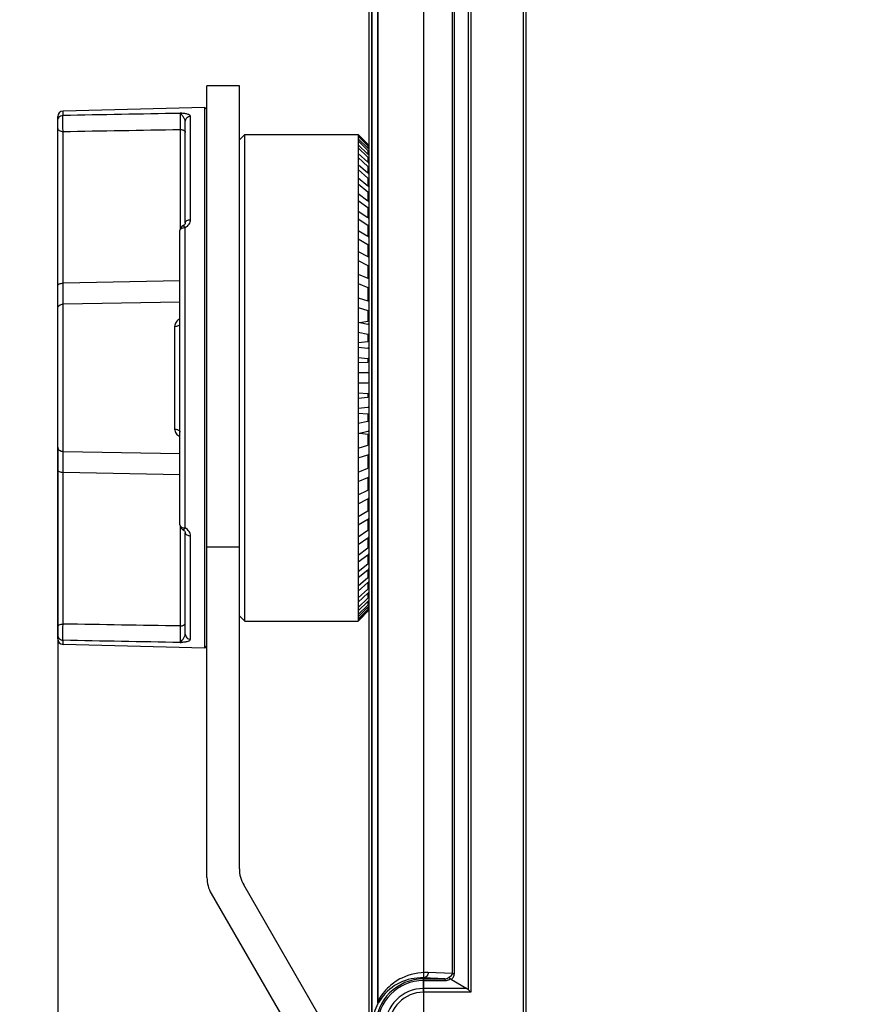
# Model space of a CAD drawing. Header units: millimetres. Extents: x 0 to 420, y 0 to 297.
# Tile 7 of 50: x 63 to 94, y 190 to 226. Entities that reach past the tile are written whole.
import ezdxf

# ---------------------------------------------------------------- set-up
doc = ezdxf.new("R2010")
doc.units = ezdxf.units.MM
doc.header["$LTSCALE"] = 23.1
doc.layers.get('0').update_dxf_attribs({"linetype": 'CONTINUOUS'})
doc.layers.add('02___PRT_ALL_AXES', color=7, linetype='CONTINUOUS')
doc.layers.add('DIM_PILOTEES', color=7, linetype='CONTINUOUS')
doc.styles.get("Standard").update_dxf_attribs({"font": 'txt', "width": 0.7})
doc.dimstyles.new('DIMSTYLE_1', dxfattribs={"dimtxt": 2.5, "dimasz": 3.5, "dimexe": 2, "dimexo": 0, "dimtad": 1, "dimlfac": 2.5, "dimdsep": 46, "dimtxsty": 'Standard', "dimblk": '_FILLED', "dimblk1": '_FILLED', "dimblk2": '_FILLED', "dimcen": 0.09, "dimazin": 2, "dimtp": 0.5, "dimtm": 0.5, "dimtfac": 1, "dimtofl": 0, "dimtmove": 0, "dimatfit": 3, "dimldrblk": '_FILLED', "dimfxl": 0, "dimtolj": 1, "dimarcsym": 0})
doc.dimstyles.new('DIMSTYLE_2', dxfattribs={"dimtxt": 2.5, "dimasz": 3.5, "dimexe": 2, "dimexo": 0, "dimtad": 1, "dimdec": 1, "dimlfac": 2.5, "dimdsep": 46, "dimtxsty": 'Standard', "dimblk": '_FILLED', "dimblk1": '_FILLED', "dimblk2": '_FILLED', "dimcen": 0.09, "dimazin": 2, "dimtp": 0.5, "dimtm": 0.5, "dimtfac": 1, "dimtdec": 1, "dimtofl": 0, "dimtmove": 0, "dimatfit": 3, "dimldrblk": '_FILLED', "dimfxl": 0, "dimtolj": 1, "dimarcsym": 0})

# ---------------------------------------------------------------- blocks, each defined once
blk = doc.blocks.new('_FILLED')
at = {"color": 0, "linetype": 'ByBlock'}
blk.add_solid([(0, 0), (-1, 0.143), (-1, -0.143)], dxfattribs=at)
blk = doc.blocks.new('*D1')
at = {"layer": 'DIM_PILOTEES', "color": 2, "linetype": 'Continuous'}
for p, q in [((63.929, 210.222), (63.929, 113.282)), ((170.409, 210.222), (170.409, 113.282)), ((63.929, 115.282), (117.169, 115.282)), ((170.409, 115.282), (117.169, 115.282))]:
    blk.add_line(p, q, dxfattribs=at)
at = {"layer": 'DIM_PILOTEES', "color": 2, "linetype": 'Continuous', "xscale": 3.5, "yscale": 3.5, "zscale": 3.5, "rotation": 180}
blk.add_blockref('_FILLED', (63.929, 115.282), dxfattribs=at)
at = {"layer": 'DIM_PILOTEES', "color": 2, "linetype": 'Continuous', "xscale": 3.5, "yscale": 3.5, "zscale": 3.5}
blk.add_blockref('_FILLED', (170.409, 115.282), dxfattribs=at)
at = {"layer": 'DIM_PILOTEES', "color": 2, "linetype": 'Continuous', "insert": (117.169, 118.407), "char_height": 2.5, "width": 13.92857, "attachment_point": 2, "line_spacing_factor": 0.9}
blk.add_mtext('{\\ftxt;\\W0.0001;\\H0.0001;\\~}{\\ftxt;\\W3.7142857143;\\H2.5; }{\\ftxt;\\W0.0001;\\H0.0001;\\~}', dxfattribs=at)
blk = doc.blocks.new('*D2')
at = {"layer": 'DIM_PILOTEES', "color": 2, "linetype": 'Continuous'}
for p, q in [((87.106, 254.508), (51.496, 254.508)), ((53.496, 254.508), (53.496, 212.788)), ((53.496, 171.068), (53.496, 212.788)), ((87.106, 171.068), (51.496, 171.068))]:
    blk.add_line(p, q, dxfattribs=at)
at = {"layer": 'DIM_PILOTEES', "color": 2, "linetype": 'Continuous', "xscale": 3.5, "yscale": 3.5, "zscale": 3.5}
for p, rotation in [((53.496, 254.508), 90), ((53.496, 171.068), 270)]:
    blk.add_blockref('_FILLED', p, dxfattribs=dict(at, rotation=rotation))
at = {"layer": 'DIM_PILOTEES', "color": 2, "linetype": 'Continuous', "insert": (50.371, 212.788), "char_height": 2.5, "width": 13.92857, "attachment_point": 2, "rotation": 90, "line_spacing_factor": 0.9}
blk.add_mtext('{\\ftxt;\\W0.0001;\\H0.0001;\\~}{\\ftxt;\\W3.7142857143;\\H2.5; }{\\ftxt;\\W0.0001;\\H0.0001;\\~}', dxfattribs=at)
blk = doc.blocks.new('*D3')
at = {"layer": 'DIM_PILOTEES', "color": 2, "linetype": 'Continuous'}
for p, q in [((87.106, 254.508), (43.828, 254.508)), ((45.828, 254.508), (45.828, 198.448)), ((45.828, 142.388), (45.828, 198.448)), ((77.049, 142.388), (43.828, 142.388))]:
    blk.add_line(p, q, dxfattribs=at)
at = {"layer": 'DIM_PILOTEES', "color": 2, "linetype": 'Continuous', "xscale": 3.5, "yscale": 3.5, "zscale": 3.5}
for p, rotation in [((45.828, 254.508), 90), ((45.828, 142.388), 270)]:
    blk.add_blockref('_FILLED', p, dxfattribs=dict(at, rotation=rotation))
at = {"layer": 'DIM_PILOTEES', "color": 2, "linetype": 'Continuous', "insert": (42.703, 198.448), "char_height": 2.5, "width": 13.66071, "attachment_point": 2, "rotation": 90, "line_spacing_factor": 0.9}
blk.add_mtext('{\\ftxt;\\W0.0001;\\H0.0001;\\~}{\\ftxt;\\W3.6428571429;\\H2.5; }{\\ftxt;\\W0.0001;\\H0.0001;\\~}', dxfattribs=at)
blk = doc.blocks.new('*D6')
at = {"layer": 'DIM_PILOTEES', "color": 2, "linetype": 'Continuous'}
for p, q in [((77.46, 236.788), (77.46, 129.632)), ((156.878, 236.788), (156.878, 129.632)), ((77.46, 131.632), (117.169, 131.632)), ((156.878, 131.632), (117.169, 131.632))]:
    blk.add_line(p, q, dxfattribs=at)
at = {"layer": 'DIM_PILOTEES', "color": 2, "linetype": 'Continuous', "xscale": 3.5, "yscale": 3.5, "zscale": 3.5, "rotation": 180}
blk.add_blockref('_FILLED', (77.46, 131.632), dxfattribs=at)
at = {"layer": 'DIM_PILOTEES', "color": 2, "linetype": 'Continuous', "xscale": 3.5, "yscale": 3.5, "zscale": 3.5}
blk.add_blockref('_FILLED', (156.878, 131.632), dxfattribs=at)
at = {"layer": 'DIM_PILOTEES', "color": 2, "linetype": 'Continuous', "insert": (117.169, 134.757), "char_height": 2.5, "width": 12.85714, "attachment_point": 2, "line_spacing_factor": 0.9}
blk.add_mtext('{\\ftxt;\\W0.0001;\\H0.0001;\\~}{\\ftxt;\\W3.4285714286;\\H2.5; }{\\ftxt;\\W0.0001;\\H0.0001;\\~}', dxfattribs=at)
blk = doc.blocks.new('*D7')
at = {"layer": 'DIM_PILOTEES', "color": 2, "linetype": 'Continuous'}
for p, q in [((93.169, 252.497), (59.64, 252.497)), ((61.64, 252.497), (61.64, 212.788)), ((61.64, 173.079), (61.64, 212.788)), ((93.169, 173.079), (59.64, 173.079))]:
    blk.add_line(p, q, dxfattribs=at)
at = {"layer": 'DIM_PILOTEES', "color": 2, "linetype": 'Continuous', "xscale": 3.5, "yscale": 3.5, "zscale": 3.5}
for p, rotation in [((61.64, 252.497), 90), ((61.64, 173.079), 270)]:
    blk.add_blockref('_FILLED', p, dxfattribs=dict(at, rotation=rotation))
at = {"layer": 'DIM_PILOTEES', "color": 2, "linetype": 'Continuous', "insert": (58.515, 212.788), "char_height": 2.5, "width": 12.85714, "attachment_point": 2, "rotation": 90, "line_spacing_factor": 0.9}
blk.add_mtext('{\\ftxt;\\W0.0001;\\H0.0001;\\~}{\\ftxt;\\W3.4285714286;\\H2.5; }{\\ftxt;\\W0.0001;\\H0.0001;\\~}', dxfattribs=at)

msp = doc.modelspace()

# ---------------------------------------------------------------- linework, layer by layer
at = {"color": 7, "linetype": 'Continuous'}
for p, q in [((75.449, 182.7251), (75.449, 242.8514)), ((75.5516, 182.7251), (75.5516, 242.8514)), ((81.149, 241.9401), (81.149, 183.6364)), ((81.249, 241.9401), (81.249, 183.6364)), ((75.5592, 188.9433), (75.5592, 236.6331)), ((75.758, 235.8355), (75.758, 189.7409)), ((75.7777, 235.8355), (75.7778, 189.7409)), ((79.1154, 235.4155), (79.1154, 190.161)), ((79.2149, 235.515), (79.2149, 190.0615)), ((78.5325, 190.7505), (78.5325, 234.826)), ((78.6056, 190.7505), (78.6056, 234.826)), ((69.3691, 222.7862), (64.1238, 222.6488)), ((64.1238, 222.4993), (64.1238, 222.6488)), ((69.3691, 202.7903), (69.3691, 222.7862)), ((69.449, 222.7082), (69.3691, 222.7862)), ((63.929, 203.1277), (63.929, 222.4489)), ((68.649, 218.5195), (68.649, 222.2682)), ((68.8438, 218.6366), (68.8438, 222.462)), ((64.1238, 216.2856), (64.1238, 221.8966)), ((68.4543, 221.9689), (68.4543, 218.275)), ((70.649, 221.5882), (70.849, 221.7882)), ((70.849, 203.7882), (70.849, 221.7882)), ((75.049, 221.7862), (75.049, 203.7903)), ((75.049, 221.7862), (75.1093, 221.726)), ((75.049, 221.7568), (75.0689, 221.7371)), ((75.049, 221.7171), (75.1093, 221.6572)), ((75.049, 221.6291), (75.409, 221.2769)), ((75.049, 221.5501), (75.409, 221.1979)), ((75.049, 221.4046), (75.409, 221.0621)), ((75.0689, 221.7371), (75.409, 221.3987)), ((75.1093, 221.726), (75.409, 221.4262)), ((75.1093, 221.6572), (75.409, 221.359)), ((75.409, 221.4262), (75.409, 221.3987)), ((75.049, 221.2871), (75.409, 220.9447)), ((75.049, 221.0856), (75.409, 220.7567)), ((75.409, 221.359), (75.409, 221.2769)), ((75.409, 221.1979), (75.409, 221.0621)), ((75.049, 220.931), (75.409, 220.6021)), ((75.049, 220.6757), (75.409, 220.3639)), ((75.409, 220.9447), (75.409, 220.7567)), ((75.049, 220.4857), (75.409, 220.1739)), ((75.409, 220.6021), (75.409, 220.3639)), ((75.049, 220.1795), (75.409, 219.8881)), ((75.049, 219.9561), (75.409, 219.6648)), ((75.409, 220.1739), (75.409, 219.8881)), ((75.049, 219.6022), (75.409, 219.3346)), ((75.409, 219.6648), (75.409, 219.3346)), ((75.049, 219.3479), (75.409, 219.0803)), ((75.049, 218.9503), (75.409, 218.7093)), ((75.409, 219.0803), (75.409, 218.7093)), ((75.049, 218.6679), (75.409, 218.4269)), ((68.449, 207.3443), (68.449, 218.2322)), ((68.5603, 218.4114), (68.5604, 218.4114)), ((68.6438, 207.233), (68.6438, 218.3435)), ((75.049, 218.2308), (75.409, 218.0192)), ((75.409, 218.4269), (75.409, 218.0192)), ((75.049, 217.9234), (75.409, 217.7118)), ((75.049, 217.4518), (75.409, 217.2717)), ((75.409, 217.7118), (75.409, 217.2717)), ((75.049, 217.1227), (75.409, 216.9427)), ((75.409, 216.9427), (75.409, 216.4752)), ((68.449, 216.3691), (64.1238, 216.2856)), ((75.049, 216.6216), (75.409, 216.4752)), ((75.049, 216.2745), (75.409, 216.128)), ((75.409, 216.128), (75.409, 215.6382)), ((68.449, 215.5882), (64.1238, 215.5112)), ((75.049, 215.7495), (75.409, 215.6382)), ((64.1238, 210.0653), (64.1238, 215.5112)), ((75.049, 215.3881), (75.409, 215.2768)), ((75.409, 215.2768), (75.409, 214.8757)), ((75.049, 214.8449), (75.409, 214.77)), ((75.1032, 214.8336), (75.409, 214.8757)), ((68.2543, 214.6891), (68.2543, 210.8874)), ((75.049, 214.4732), (75.409, 214.3983)), ((75.049, 214.0951), (75.409, 214.1284)), ((75.409, 214.3983), (75.409, 214.1284)), ((75.049, 213.9178), (75.409, 213.8801)), ((75.049, 213.5398), (75.409, 213.5022)), ((75.409, 213.5022), (75.409, 213.3665)), ((75.049, 213.3498), (75.409, 213.3665)), ((75.049, 212.9782), (75.409, 212.9782)), ((75.049, 212.5982), (75.409, 212.5982)), ((75.049, 212.2267), (75.409, 212.21)), ((75.049, 212.0367), (75.409, 212.0743)), ((75.409, 212.21), (75.409, 212.0743)), ((75.049, 211.6587), (75.409, 211.6964)), ((75.049, 211.4813), (75.409, 211.4481)), ((75.409, 211.4481), (75.409, 211.1782)), ((75.049, 211.1033), (75.409, 211.1782)), ((75.049, 210.7316), (75.409, 210.8065)), ((75.1032, 210.7429), (75.409, 210.7008)), ((75.409, 210.7008), (75.409, 210.2997)), ((75.049, 210.1884), (75.409, 210.2997)), ((64.1238, 210.0653), (68.449, 209.9883)), ((75.049, 209.827), (75.409, 209.9383)), ((75.409, 209.9383), (75.409, 209.4485)), ((75.049, 209.302), (75.409, 209.4485)), ((64.1238, 203.6799), (64.1238, 209.2909)), ((64.1238, 209.2909), (68.449, 209.2074)), ((75.049, 208.9549), (75.409, 209.1013)), ((75.409, 209.1013), (75.409, 208.6338)), ((75.049, 208.4538), (75.409, 208.6338)), ((75.049, 208.1247), (75.409, 208.3047)), ((75.409, 208.3047), (75.409, 207.8647)), ((75.049, 207.6531), (75.409, 207.8647)), ((68.4543, 207.3015), (68.4543, 203.6076)), ((75.049, 207.3456), (75.409, 207.5573)), ((75.409, 207.5573), (75.409, 207.1496)), ((68.5603, 207.1651), (68.5604, 207.165)), ((68.649, 203.3082), (68.649, 207.057)), ((68.8438, 203.1145), (68.8438, 206.9399)), ((75.049, 206.9086), (75.409, 207.1496)), ((75.049, 206.6262), (75.409, 206.8672)), ((75.409, 206.8672), (75.409, 206.4962)), ((75.049, 206.2286), (75.409, 206.4962)), ((75.049, 205.9743), (75.409, 206.2419)), ((75.409, 206.2419), (75.409, 205.9117)), ((75.049, 205.6204), (75.409, 205.9117)), ((75.049, 205.397), (75.409, 205.6884)), ((75.049, 205.0908), (75.409, 205.4026)), ((75.409, 205.6884), (75.409, 205.4026)), ((75.049, 204.9008), (75.409, 205.2126)), ((75.409, 205.2126), (75.409, 204.9744)), ((75.049, 204.6454), (75.409, 204.9744)), ((75.049, 204.4909), (75.409, 204.8198)), ((75.409, 204.8198), (75.409, 204.6318)), ((75.049, 204.2894), (75.409, 204.6318)), ((75.049, 204.1719), (75.409, 204.5144)), ((75.049, 204.0264), (75.409, 204.3786)), ((75.049, 203.9474), (75.409, 204.2996)), ((75.409, 204.5144), (75.409, 204.3786)), ((75.409, 204.2996), (75.409, 204.2175)), ((70.649, 203.9882), (70.849, 203.7882)), ((75.0689, 203.8394), (75.409, 204.1778)), ((75.1093, 203.9193), (75.409, 204.2175)), ((75.1093, 203.8505), (75.409, 204.1503)), ((75.409, 204.1778), (75.409, 204.1503)), ((75.4155, 204.1568), (75.409, 204.1503)), ((75.049, 203.8594), (75.1093, 203.9193)), ((75.049, 203.7903), (75.1093, 203.8505)), ((75.049, 203.8197), (75.0689, 203.8394)), ((64.1238, 202.9277), (64.1238, 203.0772)), ((69.3691, 202.7903), (64.1238, 202.9277)), ((69.3691, 202.7903), (69.449, 202.8682)), ((75.4462, 198.5882), (75.449, 198.591)), ((75.4411, 198.3882), (75.4411, 197.9882)), ((75.449, 198.3882), (75.4411, 198.3882)), ((75.449, 197.9882), (75.4411, 197.9882)), ((74.4883, 187.66), (70.8098, 194.0313)), ((69.6098, 193.7098), (73.2883, 187.3385)), ((77.4603, 190.0615), (77.4603, 190.5908)), ((78.2509, 190.5554), (77.4603, 190.5908)), ((77.4603, 190.5554), (78.2509, 190.5554)), ((77.4603, 190.4951), (78.2509, 190.4951)), ((78.5325, 190.7505), (77.6328, 190.7907)), ((78.2509, 190.5554), (78.2509, 190.4951)), ((78.4937, 190.5357), (79.0626, 190.2011)), ((78.5325, 190.7505), (78.6056, 190.7505)), ((79.0626, 190.2011), (77.4603, 190.2011)), ((79.1154, 190.161), (79.1382, 190.1383)), ((79.1154, 190.161), (79.2149, 190.0615)), ((75.7778, 189.7409), (75.758, 189.7409)), ((79.2149, 190.0615), (77.4603, 190.0615))]:
    msp.add_line(p, q, dxfattribs=at)
for points in [[(68.649, 218.5197), (68.6481, 218.5083), (68.6446, 218.4951), (68.638, 218.4804), (68.6276, 218.4646), (68.6134, 218.4485), (68.5954, 218.433), (68.5743, 218.4189), (68.5604, 218.4114)], [(68.5604, 207.165), (68.5768, 207.1561), (68.5976, 207.1418), (68.6151, 207.1263), (68.6289, 207.1102), (68.6388, 207.0945), (68.6451, 207.08), (68.6483, 207.0669), (68.649, 207.0569)], [(79.1382, 190.1383), (79.1879, 190.0883), (79.2149, 190.0615)]]:
    msp.add_lwpolyline(points, dxfattribs=at)
for centre, radius, start, end in [((64.129, 222.4489), 0.2, 91.5, 180), ((64.1247, 222.3018), 0.1958, 146.38997, 157.55831), ((78.3714, 224.3852), 4.1871, 224.96811, 225.42019), ((74.455, 220.4396), 1.3528, 44.76477, 45.1514), ((75.152, 220.7919), 0.373, 45.04371, 46.42737), ((68.649, 218.2322), 0.2, 116.29669, 180.00115), ((75.4046, 213.8383), 0.042, 75.04153, 83.9941), ((75.409, 212.9382), 0.04, 0, 90), ((75.409, 212.6382), 0.04, 270, 360), ((68.649, 207.3443), 0.2, 179.99885, 243.70303), ((75.5174, 205.2777), 0.1654, 128.04553, 130.94121), ((75.5563, 204.8134), 0.2182, 130.19277, 132.448), ((75.1601, 204.7765), 0.3615, 313.52411, 317.6535), ((76.0177, 203.6057), 0.863, 134.25232, 134.85331), ((64.1247, 203.2747), 0.1958, 202.44116, 213.60939), ((64.129, 203.1276), 0.2, 180, 268.5), ((71.849, 194.6313), 1.2, 180, 210), ((70.649, 194.3098), 1.2, 180, 210), ((77.4603, 188.7882), 1.7672, 90, 270), ((77.4603, 188.7882), 1.7068, 90, 270), ((77.3704, 188.7858), 1.8072, 87.15092, 144.16967), ((77.4603, 188.7882), 1.4128, 90, 270), ((77.4603, 188.7882), 1.2733, 90, 270), ((77.2878, 188.7878), 1.7356, 150.45161, 174.85681)]:
    msp.add_arc(centre, radius, start, end, dxfattribs=at)
msp.add_ellipse((78.8126, 190.0615), major_axis=(0.349, 0), ratio=0.5730452, start_param=0.5203639, end_param=0.7723082, dxfattribs=at)
for points, knots in [([(63.9617, 222.4102), (63.9792, 222.4365), (64.028, 222.4814), (64.092, 222.4984), (64.1238, 222.4993)], [0, 0, 0, 0, 0.498362, 1, 1, 1, 1]), ([(64.1238, 221.8966), (64.1224, 221.9578), (64.1205, 222.0822), (64.1196, 222.2343), (64.1199, 222.3479), (64.1206, 222.415), (64.1218, 222.4638), (64.1228, 222.4899), (64.1238, 222.4993)], [0, 0, 0, 0, 0.3048049, 0.6192256, 0.7568415, 0.8702699, 0.9529143, 1, 1, 1, 1]), ([(68.8438, 222.462), (68.8438, 222.4796), (68.8142, 222.5051), (68.7706, 222.523), (68.7205, 222.5382), (68.6619, 222.5505), (68.5723, 222.5653), (68.5022, 222.5736), (68.4543, 222.579)], [0, 0, 0, 0, 0.1260537, 0.2263005, 0.3508232, 0.4954909, 0.6552567, 1, 1, 1, 1]), ([(68.4543, 222.579), (68.4553, 222.569), (68.4563, 222.5418), (68.4582, 222.4631), (68.4586, 222.3307), (68.4577, 222.1545), (68.4557, 222.0298), (68.4543, 221.9689)], [0, 0, 0, 0, 0.0493288, 0.1338763, 0.3870361, 0.7002316, 1, 1, 1, 1]), ([(68.649, 222.2682), (68.649, 222.283), (68.6413, 222.3145), (68.6117, 222.3755), (68.5667, 222.4488), (68.5157, 222.5256), (68.4755, 222.5679), (68.4543, 222.579)], [0, 0, 0, 0, 0.1187318, 0.254271, 0.5456804, 0.8074596, 1, 1, 1, 1]), ([(68.649, 222.2682), (68.649, 222.2931), (68.6592, 222.3435), (68.7025, 222.4072), (68.7671, 222.4504), (68.8183, 222.4613), (68.8438, 222.462)], [0, 0, 0, 0, 0.2463992, 0.4948958, 0.7463666, 1, 1, 1, 1]), ([(63.929, 222.001), (63.929, 221.987), (63.943, 221.9553), (63.9886, 221.9235), (64.051, 221.9021), (64.0987, 221.8969), (64.1238, 221.8966)], [0, 0, 0, 0, 0.1762864, 0.4019009, 0.6835094, 1, 1, 1, 1]), ([(68.4543, 221.9689), (68.4794, 221.9685), (68.522, 221.9636), (68.5768, 221.9457), (68.6157, 221.9229), (68.6421, 221.8942), (68.649, 221.8708), (68.649, 221.8601)], [0, 0, 0, 0, 0.31221, 0.5262699, 0.7119082, 0.866945, 1, 1, 1, 1]), ([(75.4325, 221.4029), (75.4343, 221.4011), (75.4396, 221.3959), (75.4448, 221.3906), (75.4485, 221.3874)], [0, 0, 0, 0, 0.3357092, 1, 1, 1, 1]), ([(75.409, 221.359), (75.4134, 221.3546), (75.4215, 221.3467), (75.4349, 221.3342), (75.4402, 221.33), (75.449, 221.3226), (75.449, 221.3242)], [0, 0, 0, 0, 0.3489013, 0.6674523, 0.9124278, 1, 1, 1, 1]), ([(75.449, 221.2302), (75.449, 221.2313), (75.4475, 221.2339), (75.443, 221.2405), (75.4343, 221.2507), (75.4223, 221.2636), (75.4136, 221.2725), (75.409, 221.2769)], [0, 0, 0, 0, 0.0501341, 0.1403262, 0.3955675, 0.6934965, 1, 1, 1, 1]), ([(75.409, 221.1979), (75.4134, 221.1936), (75.4219, 221.1857), (75.432, 221.1768), (75.4402, 221.1709), (75.4434, 221.1682), (75.449, 221.1664), (75.449, 221.1678)], [0, 0, 0, 0, 0.3582619, 0.6787578, 0.8124176, 0.9173126, 1, 1, 1, 1]), ([(75.449, 221.3555), (75.449, 221.3561), (75.4476, 221.3577), (75.4455, 221.3606), (75.4418, 221.3647), (75.4356, 221.3715), (75.4268, 221.3808), (75.4194, 221.3883), (75.4155, 221.3922)], [0, 0, 0, 0, 0.0364188, 0.1153865, 0.2275025, 0.3619216, 0.6692323, 1, 1, 1, 1]), ([(75.449, 221.0124), (75.449, 221.0153), (75.4446, 221.022), (75.4374, 221.0322), (75.427, 221.044), (75.4194, 221.0519), (75.4155, 221.0558)], [0, 0, 0, 0, 0.1535518, 0.4059831, 0.6981875, 1, 1, 1, 1]), ([(75.409, 220.9447), (75.4134, 220.9406), (75.4227, 220.9325), (75.4314, 220.9248), (75.449, 220.9149), (75.449, 220.9197)], [0, 0, 0, 0, 0.3707193, 0.6960373, 1, 1, 1, 1]), ([(75.449, 220.7046), (75.449, 220.7084), (75.4439, 220.7173), (75.4312, 220.7349), (75.4183, 220.7482), (75.409, 220.7567)], [0, 0, 0, 0, 0.1750114, 0.4352374, 1, 1, 1, 1]), ([(75.409, 220.6021), (75.4133, 220.5982), (75.4216, 220.5912), (75.4321, 220.5838), (75.4398, 220.58), (75.4442, 220.5785), (75.4483, 220.579), (75.449, 220.5815), (75.449, 220.5825)], [0, 0, 0, 0, 0.3516055, 0.6548881, 0.7773124, 0.8718845, 0.9363282, 1, 1, 1, 1]), ([(75.449, 220.3099), (75.449, 220.3143), (75.4443, 220.324), (75.4315, 220.3424), (75.4184, 220.3558), (75.409, 220.3639)], [0, 0, 0, 0, 0.1909909, 0.4532685, 1, 1, 1, 1]), ([(75.409, 220.1739), (75.413, 220.1705), (75.421, 220.1644), (75.4317, 220.157), (75.4464, 220.1523), (75.4485, 220.1571)], [0, 0, 0, 0, 0.3467799, 0.6486629, 1, 1, 1, 1]), ([(75.449, 219.8329), (75.449, 219.8377), (75.4446, 219.8481), (75.4317, 219.8672), (75.4186, 219.8804), (75.409, 219.8881)], [0, 0, 0, 0, 0.2059026, 0.4700025, 1, 1, 1, 1]), ([(75.409, 219.6648), (75.4133, 219.6614), (75.4215, 219.6554), (75.4332, 219.6496), (75.4433, 219.6475), (75.4486, 219.6518), (75.449, 219.6549), (75.449, 219.6566)], [0, 0, 0, 0, 0.332717, 0.6132045, 0.8176952, 0.9005164, 1, 1, 1, 1]), ([(75.449, 219.2787), (75.449, 219.2838), (75.4449, 219.2949), (75.432, 219.3144), (75.4187, 219.3274), (75.409, 219.3346)], [0, 0, 0, 0, 0.2198403, 0.4855093, 1, 1, 1, 1]), ([(75.409, 219.0803), (75.4132, 219.0772), (75.4215, 219.072), (75.4333, 219.0671), (75.4459, 219.0669), (75.449, 219.0746), (75.449, 219.078)], [0, 0, 0, 0, 0.3204818, 0.5900557, 0.795801, 1, 1, 1, 1]), ([(68.6438, 218.3435), (68.7014, 218.3726), (68.7787, 218.4364), (68.8342, 218.5483), (68.8438, 218.6077), (68.8438, 218.6366)], [0, 0, 0, 0, 0.5224005, 0.7659628, 1, 1, 1, 1]), ([(68.649, 218.5195), (68.649, 218.535), (68.6621, 218.5694), (68.7077, 218.6062), (68.7706, 218.6303), (68.8186, 218.6362), (68.8438, 218.6366)], [0, 0, 0, 0, 0.1886573, 0.4173922, 0.6935883, 1, 1, 1, 1]), ([(75.449, 218.6534), (75.449, 218.6588), (75.4451, 218.6704), (75.4323, 218.6901), (75.4188, 218.7028), (75.409, 218.7093)], [0, 0, 0, 0, 0.2328857, 0.4998351, 1, 1, 1, 1]), ([(68.449, 218.2322), (68.449, 218.247), (68.4625, 218.2802), (68.5081, 218.3147), (68.5708, 218.3375), (68.6186, 218.3431), (68.6438, 218.3435)], [0, 0, 0, 0, 0.1831132, 0.4103892, 0.6889682, 1, 1, 1, 1]), ([(68.5604, 218.4115), (68.5649, 218.4136), (68.5789, 218.4118), (68.598, 218.3978), (68.6209, 218.3745), (68.6359, 218.3548), (68.6438, 218.3435)], [0, 0, 0, 0, 0.1325326, 0.3385887, 0.6315025, 1, 1, 1, 1]), ([(75.409, 218.4269), (75.4132, 218.4241), (75.4215, 218.4196), (75.4337, 218.4159), (75.4464, 218.4183), (75.449, 218.4266), (75.449, 218.4304)], [0, 0, 0, 0, 0.3034923, 0.5604254, 0.7695078, 1, 1, 1, 1]), ([(75.449, 217.9638), (75.449, 217.9757), (75.4363, 217.9978), (75.4189, 218.0134), (75.409, 218.0192)], [0, 0, 0, 0, 0.5099333, 1, 1, 1, 1]), ([(75.409, 217.7118), (75.4132, 217.7093), (75.4215, 217.7055), (75.4342, 217.7032), (75.4467, 217.7079), (75.449, 217.7168), (75.449, 217.7211)], [0, 0, 0, 0, 0.2858762, 0.5319032, 0.7473261, 1, 1, 1, 1]), ([(75.449, 217.2175), (75.449, 217.2296), (75.437, 217.2518), (75.4189, 217.2668), (75.409, 217.2717)], [0, 0, 0, 0, 0.5215809, 1, 1, 1, 1]), ([(75.409, 216.9427), (75.4133, 216.9406), (75.4216, 216.9374), (75.4348, 216.9368), (75.4468, 216.9436), (75.449, 216.953), (75.449, 216.9577)], [0, 0, 0, 0, 0.2687474, 0.5062464, 0.7297758, 1, 1, 1, 1]), ([(75.449, 216.4227), (75.449, 216.4288), (75.4429, 216.4513), (75.4244, 216.4689), (75.409, 216.4752)], [0, 0, 0, 0, 0.2699865, 1, 1, 1, 1]), ([(63.929, 216.2067), (63.929, 216.2331), (63.9838, 216.2653), (64.0508, 216.2809), (64.0987, 216.2854), (64.1238, 216.2856)], [0, 0, 0, 0, 0.3599449, 0.6577158, 1, 1, 1, 1]), ([(64.1238, 215.5112), (64.1238, 215.5661), (64.1236, 215.8242), (64.1237, 216.0824), (64.1238, 216.2856)], [0, 0, 0, 0, 0.2127301, 1, 1, 1, 1]), ([(75.409, 216.128), (75.417, 216.1248), (75.4314, 216.1223), (75.4468, 216.1336), (75.449, 216.1435), (75.449, 216.1486)], [0, 0, 0, 0, 0.4805585, 0.7146565, 1, 1, 1, 1]), ([(75.449, 215.588), (75.449, 215.5943), (75.4434, 215.6163), (75.4243, 215.6335), (75.409, 215.6382)], [0, 0, 0, 0, 0.2803223, 1, 1, 1, 1]), ([(63.929, 215.3548), (63.929, 215.375), (63.9402, 215.4176), (63.9849, 215.4687), (64.049, 215.5023), (64.0985, 215.5106), (64.1238, 215.5112)], [0, 0, 0, 0, 0.2216093, 0.4606004, 0.7224904, 1, 1, 1, 1]), ([(75.409, 215.2768), (75.4173, 215.2743), (75.4322, 215.2738), (75.4467, 215.2869), (75.449, 215.2973), (75.449, 215.3027)], [0, 0, 0, 0, 0.463525, 0.7061349, 1, 1, 1, 1]), ([(68.4489, 214.9597), (68.3943, 214.9342), (68.3192, 214.8782), (68.2637, 214.7738), (68.2543, 214.717), (68.2543, 214.6891)], [0, 0, 0, 0, 0.516369, 0.760361, 1, 1, 1, 1]), ([(75.449, 214.9195), (75.449, 214.9088), (75.4395, 214.8876), (75.4193, 214.8771), (75.409, 214.8757)], [0, 0, 0, 0, 0.5057351, 1, 1, 1, 1]), ([(68.2543, 214.6891), (68.2794, 214.6894), (68.3219, 214.6942), (68.3767, 214.7116), (68.4156, 214.7337), (68.442, 214.7616), (68.449, 214.7845), (68.449, 214.795)], [0, 0, 0, 0, 0.3145503, 0.5297051, 0.7154346, 0.8692664, 1, 1, 1, 1]), ([(75.449, 214.7227), (75.449, 214.7346), (75.4387, 214.7566), (75.4187, 214.768), (75.409, 214.77)], [0, 0, 0, 0, 0.546807, 1, 1, 1, 1]), ([(75.409, 214.3983), (75.4169, 214.3967), (75.4355, 214.3977), (75.447, 214.4142), (75.4485, 214.4231)], [0, 0, 0, 0, 0.4695311, 1, 1, 1, 1]), ([(75.449, 214.1714), (75.449, 214.1608), (75.4398, 214.1393), (75.4192, 214.1294), (75.409, 214.1284)], [0, 0, 0, 0, 0.5104585, 1, 1, 1, 1]), ([(75.449, 213.8362), (75.449, 213.8466), (75.441, 213.8661), (75.4238, 213.8767), (75.4155, 213.8789)], [0, 0, 0, 0, 0.5465157, 1, 1, 1, 1]), ([(75.409, 213.5022), (75.4179, 213.5013), (75.4392, 213.506), (75.449, 213.5271), (75.449, 213.5379)], [0, 0, 0, 0, 0.4519873, 1, 1, 1, 1]), ([(75.449, 213.4082), (75.449, 213.3976), (75.4401, 213.3762), (75.4191, 213.367), (75.409, 213.3665)], [0, 0, 0, 0, 0.5131379, 1, 1, 1, 1]), ([(75.409, 212.21), (75.4191, 212.2095), (75.4401, 212.2003), (75.449, 212.1789), (75.449, 212.1683)], [0, 0, 0, 0, 0.4868593, 1, 1, 1, 1]), ([(75.449, 212.0386), (75.449, 212.0494), (75.4392, 212.0705), (75.4179, 212.0752), (75.409, 212.0743)], [0, 0, 0, 0, 0.5480054, 1, 1, 1, 1]), ([(75.409, 211.6964), (75.4176, 211.6973), (75.4362, 211.7053), (75.4468, 211.7235), (75.4485, 211.7338)], [0, 0, 0, 0, 0.4519696, 1, 1, 1, 1]), ([(75.409, 211.4481), (75.4192, 211.4471), (75.4398, 211.4372), (75.449, 211.4157), (75.449, 211.4051)], [0, 0, 0, 0, 0.4895243, 1, 1, 1, 1]), ([(68.2543, 210.8874), (68.2543, 210.8595), (68.2637, 210.8027), (68.3191, 210.6983), (68.3943, 210.6423), (68.4488, 210.6168)], [0, 0, 0, 0, 0.2395421, 0.4834306, 1, 1, 1, 1]), ([(68.2543, 210.8874), (68.2794, 210.8871), (68.3219, 210.8823), (68.3767, 210.8649), (68.4156, 210.8427), (68.442, 210.8149), (68.449, 210.792), (68.449, 210.7815)], [0, 0, 0, 0, 0.3145503, 0.5297051, 0.7154344, 0.8692663, 1, 1, 1, 1]), ([(75.409, 210.8065), (75.4187, 210.8085), (75.4387, 210.8199), (75.449, 210.8419), (75.449, 210.8538)], [0, 0, 0, 0, 0.453185, 1, 1, 1, 1]), ([(75.449, 211.1472), (75.449, 211.1564), (75.4414, 211.1748), (75.4232, 211.1794), (75.4155, 211.179)], [0, 0, 0, 0, 0.5457788, 1, 1, 1, 1]), ([(75.409, 210.7008), (75.4193, 210.6994), (75.4395, 210.6889), (75.449, 210.6676), (75.449, 210.657)], [0, 0, 0, 0, 0.494262, 1, 1, 1, 1]), ([(63.929, 210.2217), (63.929, 210.2015), (63.9402, 210.1589), (63.9849, 210.1078), (64.049, 210.0742), (64.0985, 210.0659), (64.1238, 210.0653)], [0, 0, 0, 0, 0.2216092, 0.4606004, 0.7224903, 1, 1, 1, 1]), ([(75.449, 210.2738), (75.449, 210.2792), (75.4467, 210.2896), (75.4322, 210.3027), (75.4173, 210.3022), (75.409, 210.2997)], [0, 0, 0, 0, 0.2938634, 0.536468, 1, 1, 1, 1]), ([(64.1238, 209.2909), (64.1238, 209.364), (64.1236, 209.6222), (64.1236, 209.8804), (64.1238, 210.0653)], [0, 0, 0, 0, 0.2834502, 1, 1, 1, 1]), ([(75.409, 209.9383), (75.4137, 209.9397), (75.4336, 209.9491), (75.449, 209.9713), (75.449, 209.9884)], [0, 0, 0, 0, 0.2226866, 1, 1, 1, 1]), ([(75.449, 209.4279), (75.449, 209.433), (75.4468, 209.4429), (75.4314, 209.4542), (75.417, 209.4517), (75.409, 209.4485)], [0, 0, 0, 0, 0.2853419, 0.5194346, 1, 1, 1, 1]), ([(63.929, 209.3698), (63.929, 209.3434), (63.9838, 209.3112), (64.0508, 209.2956), (64.0987, 209.2911), (64.1238, 209.2909)], [0, 0, 0, 0, 0.3599449, 0.6577158, 1, 1, 1, 1]), ([(75.409, 209.1013), (75.4138, 209.1032), (75.4332, 209.1143), (75.449, 209.1364), (75.449, 209.1538)], [0, 0, 0, 0, 0.2259056, 1, 1, 1, 1]), ([(75.449, 208.6188), (75.449, 208.6235), (75.4468, 208.6329), (75.4348, 208.6397), (75.4216, 208.639), (75.4133, 208.6359), (75.409, 208.6338)], [0, 0, 0, 0, 0.2702229, 0.4937493, 0.73125, 1, 1, 1, 1]), ([(75.409, 208.3047), (75.4189, 208.3097), (75.437, 208.3247), (75.449, 208.3469), (75.449, 208.359)], [0, 0, 0, 0, 0.478414, 1, 1, 1, 1]), ([(75.449, 207.8554), (75.449, 207.8597), (75.4467, 207.8686), (75.4342, 207.8733), (75.4215, 207.871), (75.4132, 207.8672), (75.409, 207.8647)], [0, 0, 0, 0, 0.2526723, 0.4680899, 0.7141195, 1, 1, 1, 1]), ([(75.409, 207.5573), (75.4189, 207.5631), (75.4363, 207.5787), (75.449, 207.6008), (75.449, 207.6127)], [0, 0, 0, 0, 0.4900582, 1, 1, 1, 1]), ([(68.449, 207.3443), (68.449, 207.3295), (68.4625, 207.2963), (68.5081, 207.2618), (68.5708, 207.239), (68.6186, 207.2334), (68.6438, 207.233)], [0, 0, 0, 0, 0.1831172, 0.4103933, 0.6889709, 1, 1, 1, 1]), ([(68.5604, 207.165), (68.5649, 207.1628), (68.5789, 207.1647), (68.598, 207.1787), (68.6209, 207.2019), (68.6359, 207.2217), (68.6438, 207.233)], [0, 0, 0, 0, 0.1325367, 0.3385954, 0.6315073, 1, 1, 1, 1]), ([(68.8438, 206.9399), (68.8438, 206.9688), (68.8342, 207.0282), (68.7787, 207.1401), (68.7014, 207.2039), (68.6438, 207.233)], [0, 0, 0, 0, 0.2340237, 0.4775576, 1, 1, 1, 1]), ([(68.649, 207.057), (68.649, 207.0415), (68.6621, 207.007), (68.7077, 206.9703), (68.7706, 206.9462), (68.8186, 206.9403), (68.8438, 206.9399)], [0, 0, 0, 0, 0.188657, 0.4173917, 0.693588, 1, 1, 1, 1]), ([(75.449, 207.1461), (75.449, 207.1499), (75.4464, 207.1582), (75.4337, 207.1606), (75.4215, 207.1569), (75.4132, 207.1524), (75.409, 207.1496)], [0, 0, 0, 0, 0.2304908, 0.4395675, 0.6965032, 1, 1, 1, 1]), ([(75.409, 206.8672), (75.4188, 206.8737), (75.4323, 206.8864), (75.4451, 206.9061), (75.449, 206.9176), (75.449, 206.9231)], [0, 0, 0, 0, 0.5001563, 0.7671125, 1, 1, 1, 1]), ([(75.449, 206.4985), (75.449, 206.5019), (75.4459, 206.5096), (75.4333, 206.5094), (75.4215, 206.5045), (75.4132, 206.4993), (75.409, 206.4962)], [0, 0, 0, 0, 0.204198, 0.4099398, 0.6795151, 1, 1, 1, 1]), ([(75.409, 206.2419), (75.4187, 206.2491), (75.432, 206.2621), (75.4449, 206.2816), (75.449, 206.2927), (75.449, 206.2978)], [0, 0, 0, 0, 0.5144854, 0.7801583, 1, 1, 1, 1]), ([(75.449, 205.9199), (75.449, 205.9216), (75.4486, 205.9247), (75.4433, 205.929), (75.4332, 205.9269), (75.4215, 205.9211), (75.4133, 205.9151), (75.409, 205.9117)], [0, 0, 0, 0, 0.0994842, 0.1823038, 0.3867883, 0.6672781, 1, 1, 1, 1]), ([(75.409, 205.6884), (75.4186, 205.6961), (75.4317, 205.7093), (75.4446, 205.7283), (75.449, 205.7388), (75.449, 205.7436)], [0, 0, 0, 0, 0.5299887, 0.7940957, 1, 1, 1, 1]), ([(75.449, 205.4166), (75.449, 205.4178), (75.4487, 205.4202), (75.4442, 205.4232), (75.4361, 205.4209), (75.4263, 205.4159), (75.4192, 205.4108), (75.4155, 205.4079)], [0, 0, 0, 0, 0.0889114, 0.1642154, 0.3663285, 0.6544343, 1, 1, 1, 1]), ([(75.409, 205.2126), (75.4184, 205.2207), (75.4315, 205.2341), (75.4443, 205.2525), (75.449, 205.2622), (75.449, 205.2666)], [0, 0, 0, 0, 0.5467227, 0.8090075, 1, 1, 1, 1]), ([(75.409, 204.8198), (75.4183, 204.8283), (75.4312, 204.8415), (75.4439, 204.8592), (75.449, 204.8681), (75.449, 204.8719)], [0, 0, 0, 0, 0.5647572, 0.8249874, 1, 1, 1, 1]), ([(75.449, 204.6568), (75.449, 204.6616), (75.4314, 204.6517), (75.4227, 204.6439), (75.4134, 204.6359), (75.409, 204.6318)], [0, 0, 0, 0, 0.3039543, 0.6292753, 1, 1, 1, 1]), ([(75.449, 204.994), (75.449, 204.9949), (75.4486, 204.997), (75.4445, 204.9982), (75.4391, 204.9962), (75.4287, 204.9907), (75.4209, 204.9846), (75.4155, 204.9801)], [0, 0, 0, 0, 0.0694552, 0.1341789, 0.2804168, 0.4844815, 1, 1, 1, 1]), ([(75.449, 204.4086), (75.449, 204.41), (75.4434, 204.4083), (75.4402, 204.4056), (75.432, 204.3997), (75.4219, 204.3908), (75.4134, 204.3829), (75.409, 204.3786)], [0, 0, 0, 0, 0.0826866, 0.1875772, 0.3212369, 0.6417346, 1, 1, 1, 1]), ([(75.409, 204.2996), (75.4136, 204.304), (75.4223, 204.3128), (75.4343, 204.3258), (75.443, 204.336), (75.4475, 204.3426), (75.449, 204.3452), (75.449, 204.3463)], [0, 0, 0, 0, 0.3064986, 0.6044237, 0.8596724, 0.9498658, 1, 1, 1, 1]), ([(75.4273, 204.533), (75.4319, 204.5381), (75.4394, 204.5472), (75.4468, 204.5569), (75.4485, 204.5617)], [0, 0, 0, 0, 0.5742814, 1, 1, 1, 1]), ([(75.409, 204.1778), (75.4135, 204.1822), (75.4222, 204.191), (75.4326, 204.2018), (75.44, 204.2098), (75.4446, 204.2147), (75.4472, 204.2183), (75.449, 204.2202), (75.449, 204.221)], [0, 0, 0, 0, 0.3208769, 0.6263702, 0.7629392, 0.8789695, 0.9621016, 1, 1, 1, 1]), ([(75.449, 204.2523), (75.449, 204.2535), (75.4419, 204.2481), (75.4376, 204.2445), (75.4262, 204.2342), (75.4193, 204.2276), (75.4155, 204.2239)], [0, 0, 0, 0, 0.0808668, 0.3189604, 0.6398013, 1, 1, 1, 1]), ([(75.449, 204.1896), (75.449, 204.1899), (75.4472, 204.1875), (75.4456, 204.1866), (75.4417, 204.1825), (75.4356, 204.1768), (75.4266, 204.1678), (75.4193, 204.1606), (75.4155, 204.1568)], [0, 0, 0, 0, 0.0242743, 0.0956931, 0.204345, 0.3386818, 0.6536982, 1, 1, 1, 1]), ([(63.929, 203.5755), (63.929, 203.5895), (63.943, 203.6212), (63.9886, 203.653), (64.051, 203.6744), (64.0987, 203.6795), (64.1238, 203.6799)], [0, 0, 0, 0, 0.1762865, 0.4019011, 0.6835095, 1, 1, 1, 1]), ([(64.1238, 203.0772), (64.1228, 203.0867), (64.1218, 203.1128), (64.1206, 203.1617), (64.1199, 203.2288), (64.1196, 203.3424), (64.1205, 203.4944), (64.1224, 203.6187), (64.1238, 203.6799)], [0, 0, 0, 0, 0.0471324, 0.1299125, 0.2435038, 0.3812317, 0.6955172, 1, 1, 1, 1]), ([(68.4543, 203.6076), (68.4794, 203.608), (68.522, 203.6128), (68.5768, 203.6308), (68.6157, 203.6536), (68.6421, 203.6823), (68.649, 203.7057), (68.649, 203.7164)], [0, 0, 0, 0, 0.3122099, 0.5262697, 0.7119081, 0.866945, 1, 1, 1, 1]), ([(68.4543, 203.6076), (68.4557, 203.5467), (68.4577, 203.422), (68.4586, 203.2458), (68.4582, 203.1134), (68.4563, 203.0347), (68.4553, 203.0075), (68.4543, 202.9975)], [0, 0, 0, 0, 0.2997774, 0.6129479, 0.8661039, 0.9506676, 1, 1, 1, 1]), ([(68.4543, 202.9975), (68.4756, 203.0085), (68.5157, 203.051), (68.5667, 203.1277), (68.6117, 203.201), (68.6413, 203.262), (68.649, 203.2935), (68.649, 203.3082)], [0, 0, 0, 0, 0.1926616, 0.4544193, 0.7457608, 0.881269, 1, 1, 1, 1]), ([(68.649, 203.3082), (68.649, 203.2834), (68.6592, 203.233), (68.7025, 203.1693), (68.7671, 203.1261), (68.8183, 203.1152), (68.8438, 203.1145)], [0, 0, 0, 0, 0.2463991, 0.4948956, 0.7463665, 1, 1, 1, 1]), ([(63.9617, 203.1663), (63.9792, 203.14), (64.028, 203.0951), (64.092, 203.0781), (64.1238, 203.0772)], [0, 0, 0, 0, 0.4983619, 1, 1, 1, 1]), ([(68.4543, 202.9975), (68.5022, 203.0029), (68.5723, 203.0112), (68.6619, 203.0259), (68.7205, 203.0383), (68.7706, 203.0534), (68.8142, 203.0714), (68.8438, 203.0969), (68.8438, 203.1145)], [0, 0, 0, 0, 0.3447138, 0.5044692, 0.6491314, 0.7736548, 0.8739152, 1, 1, 1, 1]), ([(75.4462, 198.5882), (75.4451, 198.5871), (75.4455, 198.5806), (75.4437, 198.5695), (75.4434, 198.5506), (75.4425, 198.5261), (75.4419, 198.4964), (75.4413, 198.4499), (75.4411, 198.4134), (75.4411, 198.3882)], [0, 0, 0, 0, 0.0240437, 0.0840323, 0.1779692, 0.3024259, 0.4528075, 0.6234687, 1, 1, 1, 1]), ([(75.4411, 197.9882), (75.4411, 197.9631), (75.4413, 197.9266), (75.4419, 197.8801), (75.4425, 197.8503), (75.4434, 197.8259), (75.4437, 197.807), (75.4455, 197.7959), (75.4451, 197.7894), (75.4462, 197.7883)], [0, 0, 0, 0, 0.3765313, 0.5471925, 0.6975741, 0.8220308, 0.9159677, 0.9759563, 1, 1, 1, 1]), ([(77.6328, 190.7907), (77.3003, 190.8056), (76.7627, 190.6924), (76.1433, 190.2684), (75.884, 189.9372), (75.7778, 189.7409)], [0, 0, 0, 0, 0.4475334, 0.6999611, 1, 1, 1, 1]), ([(77.6328, 190.7907), (77.6322, 190.7408), (77.6008, 190.6419), (77.5053, 190.5915), (77.4603, 190.5908)], [0, 0, 0, 0, 0.5255065, 1, 1, 1, 1]), ([(78.2509, 190.5554), (78.2657, 190.5553), (78.3141, 190.5562), (78.3782, 190.5807), (78.3864, 190.6158)], [0, 0, 0, 0, 0.2914793, 1, 1, 1, 1]), ([(78.2509, 190.4951), (78.2706, 190.4951), (78.3446, 190.4991), (78.4209, 190.5237), (78.4628, 190.559)], [0, 0, 0, 0, 0.2645671, 1, 1, 1, 1]), ([(78.3864, 190.6158), (78.4014, 190.6213), (78.4617, 190.6456), (78.533, 190.6991), (78.5325, 190.7505)], [0, 0, 0, 0, 0.2377501, 1, 1, 1, 1]), ([(78.3864, 190.6158), (78.392, 190.6137), (78.4206, 190.5998), (78.444, 190.5774), (78.4624, 190.5594)], [0, 0, 0, 0, 0.1878188, 1, 1, 1, 1]), ([(78.4937, 190.5357), (78.5243, 190.5622), (78.5806, 190.6248), (78.6056, 190.7083), (78.6056, 190.7505)], [0, 0, 0, 0, 0.4890473, 1, 1, 1, 1]), ([(75.758, 189.7409), (75.758, 189.7196), (75.7593, 189.6879), (75.7678, 189.6506), (75.7779, 189.6437)], [0, 0, 0, 0, 0.6350624, 1, 1, 1, 1]), ([(75.7778, 189.7409), (75.7762, 189.7321), (75.7743, 189.7187), (75.7735, 189.7016), (75.7744, 189.6915), (75.7797, 189.6852), (75.7879, 189.6872), (75.7948, 189.6948), (75.8042, 189.7044), (75.8163, 189.72), (75.8315, 189.7406), (75.8497, 189.7662), (75.8741, 189.8008), (75.8927, 189.8266), (75.9052, 189.8437)], [0, 0, 0, 0, 0.1030965, 0.1561583, 0.1961649, 0.2196959, 0.2382313, 0.28438, 0.3369786, 0.3934233, 0.5114886, 0.6328559, 0.7553388, 1, 1, 1, 1]), ([(75.9052, 189.8437), (75.8696, 189.7948), (75.8262, 189.7285), (75.7871, 189.6598), (75.7779, 189.6437)], [0, 0, 0, 0, 0.7650629, 1, 1, 1, 1])]:
    msp.add_open_spline(points, degree=3, knots=knots, dxfattribs=at)
for points in [[(64.1238, 222.4993), (65.5673, 222.5264), (67.0108, 222.553), (68.4543, 222.579)], [(63.929, 222.3024), (63.929, 222.3276), (63.9342, 222.3532), (63.9438, 222.3765)], [(64.1238, 221.8966), (65.5673, 221.9213), (67.0108, 221.9454), (68.4543, 221.9689)], [(75.4155, 211.179), (75.4133, 211.1789), (75.4112, 211.1786), (75.409, 211.1782)], [(75.4383, 209.9594), (75.4432, 209.9537), (75.4469, 209.9466), (75.4484, 209.9392)], [(68.4543, 203.6076), (67.0108, 203.6311), (65.5673, 203.6552), (64.1238, 203.6799)], [(63.929, 203.2741), (63.929, 203.2489), (63.9342, 203.2233), (63.9438, 203.2)], [(68.4543, 202.9975), (67.0108, 203.0235), (65.5673, 203.0501), (64.1238, 203.0772)], [(78.4937, 190.5357), (78.4826, 190.5423), (78.472, 190.55), (78.4628, 190.559)]]:
    msp.add_open_spline(points, degree=3, dxfattribs=at)
at = {"layer": '02___PRT_ALL_AXES', "color": 7, "linetype": 'Continuous'}
for p, q in [((69.449, 194.3098), (69.449, 223.5882)), ((70.649, 223.5882), (69.449, 223.5882)), ((70.649, 194.6313), (70.649, 223.5882)), ((70.849, 221.7882), (75.049, 221.7882)), ((70.649, 206.5273), (69.449, 206.5273)), ((70.849, 203.7882), (75.049, 203.7882))]:
    msp.add_line(p, q, dxfattribs=at)

# ---------------------------------------------------------------- dimensions: what is measured, and where the dimension line sits
at = {"layer": 'DIM_PILOTEES', "color": 2, "linetype": 'Continuous'}
for base, p1, p2, angle, text, dimstyle, picture, middle in [((45.8282, 254.5082), (77.049, 142.3882), (87.1059, 254.5082), 90, '{\\ftxt;\\W0.0001;\\H0.0001;\\~}{\\ftxt;\\W3.6428571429;\\H2.5; }{\\ftxt;\\W0.0001;\\H0.0001;\\~}', 'DIMSTYLE_1', '*D3', (45.8282, 198.0911)), ((53.4963, 254.5082), (87.1059, 171.0682), (87.1059, 254.5082), 90, '{\\ftxt;\\W0.0001;\\H0.0001;\\~}{\\ftxt;\\W3.7142857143;\\H2.5; }{\\ftxt;\\W0.0001;\\H0.0001;\\~}', 'DIMSTYLE_1', '*D2', (53.4963, 212.4311)), ((61.64, 173.0795), (93.169, 252.497), (93.169, 173.0795), 270, '{\\ftxt;\\W0.0001;\\H0.0001;\\~}{\\ftxt;\\W3.4285714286;\\H2.5; }{\\ftxt;\\W0.0001;\\H0.0001;\\~}', 'DIMSTYLE_2', '*D7', (61.64, 212.4311))]:
    dim = msp.add_linear_dim(base=base, p1=p1, p2=p2, angle=angle, text=text, dimstyle=dimstyle, dxfattribs=at)
    dim.commit()
    dim.dimension.update_dxf_attribs({"geometry": picture, "text_midpoint": middle, "dimtype": 160})
for base, p1, p2, text, dimstyle, picture, middle in [((156.8778, 131.6318), (77.4603, 236.7882), (156.8778, 236.7882), '{\\ftxt;\\W0.0001;\\H0.0001;\\~}{\\ftxt;\\W3.4285714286;\\H2.5; }{\\ftxt;\\W0.0001;\\H0.0001;\\~}', 'DIMSTYLE_2', '*D6', (116.8119, 131.6318)), ((170.409, 115.2821), (63.929, 210.2217), (170.409, 210.2217), '{\\ftxt;\\W0.0001;\\H0.0001;\\~}{\\ftxt;\\W3.7142857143;\\H2.5; }{\\ftxt;\\W0.0001;\\H0.0001;\\~}', 'DIMSTYLE_1', '*D1', (116.8119, 115.2821))]:
    dim = msp.add_linear_dim(base=base, p1=p1, p2=p2, text=text, dimstyle=dimstyle, dxfattribs=at)
    dim.commit()
    dim.dimension.update_dxf_attribs({"geometry": picture, "text_midpoint": middle, "dimtype": 160})

doc.saveas('drawing.dxf')
